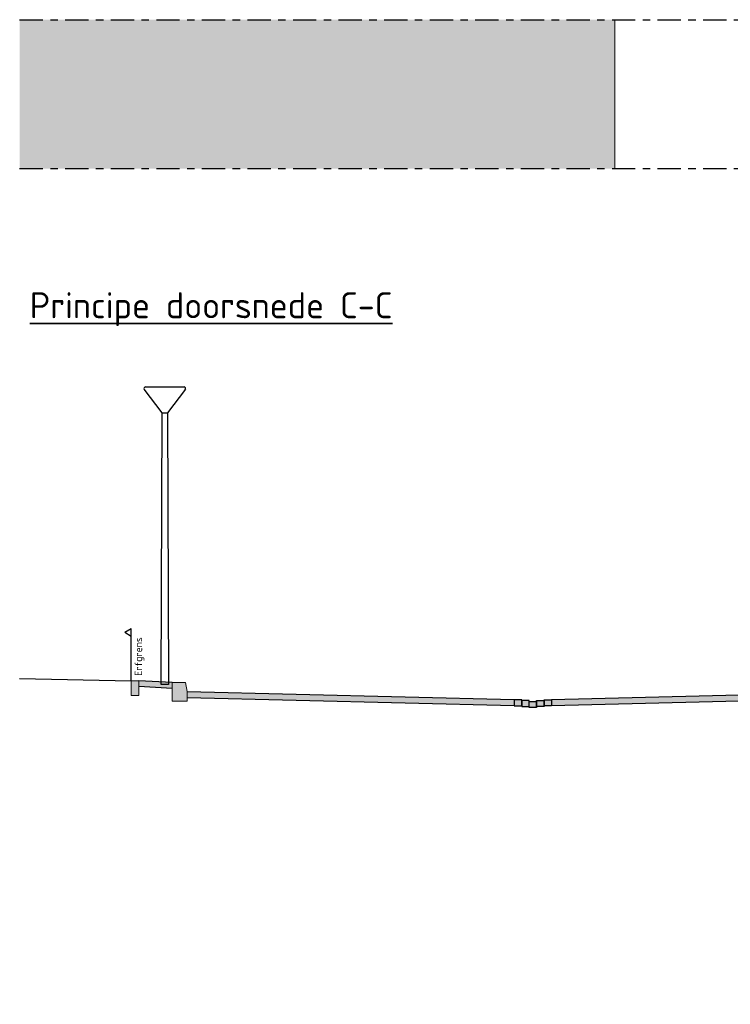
# Model space of a CAD drawing. Header units: metres. Extents: x 104013 to 108981, y 427946 to 428479.
# Tile 118 of 256: x 108725 to 108735, y 428277 to 428291. Entities that reach past the tile are written whole.
import ezdxf

# ---------------------------------------------------------------- set-up
doc = ezdxf.new("R2010")
doc.units = ezdxf.units.M
doc.linetypes.add('CENTER', pattern=[2, 1.25, -0.25, 0.25, -0.25])
doc.linetypes.add('XX-AFBREEK', pattern=[7, 4, -1, 1, -1])
for name, color, linetype, lineweight in [('N-WE-IE-MEUBILAIR_WEGMEUBILAIR_LICHTMAST-SD', 251, 'Continuous', 25), ('N-WE-OG-BEBOUWING_WONINGBOUW-GD', 7, 'Continuous', 18), ('N-WE-OG-TERREIN_ERF-SD', 7, 'Continuous', 25), ('N-WE-VH-VERHARDING-GD', 7, 'Continuous', 25), ('N-XX-VH-KANTOPSLUITING_OPSLUITBAND-SD', 150, 'Continuous', 0), ('N-XX-VH-KANTOPSLUITING_TROTTOIRBAND-SD', 210, 'Continuous', 0), ('X-XX-AL-AFBREEKLIJN-GD', 7, 'XX-AFBREEK', 25), ('X-XX-AL-T25', 7, 'Continuous', 25), ('X-XX-AL-T35', 7, 'Continuous', 35)]:
    doc.layers.add(name, color=color, linetype=linetype, lineweight=lineweight)
doc.layers.add('N-WE-VH-VERHARDING-AP_BEBOUWING', color=41, linetype='Continuous')
for name, color, linetype, true_color in [('N-WE-VH-VERHARDING-AP_PARKEERPLAATS', 7, 'Continuous', 0x889692), ('N-WE-VH-VERHARDING-AP_RIJBAAN-ELEMENT', 7, 'Continuous', 0x7f4f3f), ('N-WE-VH-VERHARDING-AP_VOETPAD', 7, 'Continuous', 0xdbdbdb)]:
    doc.layers.add(name, color=color, linetype=linetype, true_color=true_color)
doc.styles.add('NLCS-ISO-M50-T25', font='NLCS-ISO.ttf', dxfattribs={"height": 0.125})
doc.styles.add('NLCS-ISO-M50-T35', font='NLCS-ISO.ttf', dxfattribs={"height": 0.175})
pattern_1 = [(0, (0, 0), (0, 6.985), [5.08, -1.905]), (90, (0, 0), (-6.985, 4e-16), [5.08, -1.905])]

# ---------------------------------------------------------------- blocks, each defined once
blk = doc.blocks.new('N-SVH-KANTOPSLUITING_TB_180 200X250-D')
blk.add_hatch(color=8).paths.add_polyline_path([(-0.2, -0.12), (-0.2, -0.25), (0, -0.25), (0, 0), (-0.18, 0)])
at = {"flags": 128}
blk.add_lwpolyline([(-0.2, -0.12), (-0.2, -0.25), (0, -0.25), (0, 0), (-0.18, 0)], close=True, dxfattribs=at)
blk = doc.blocks.new('lichtmast2')
for points in [[(-0.26, 4), (0.036, 4)], [(0, 4), (0.26, 4)], [(-0.037, 3.65), (-0.276, 3.968)], [(0.276, 3.968), (0.037, 3.65)], [(0.037, 3.65), (0.05, 0), (-0.05, 0), (-0.037, 3.65)], [(-0.037, 3.65), (0.037, 3.65)]]:
    blk.add_lwpolyline(points)
for centre, start, end in [((-0.26, 3.98), 90, 216.9307), ((0.26, 3.98), 323.0892, 90)]:
    blk.add_arc(centre, 0.02, start, end)
blk = doc.blocks.new('SOG-ERFGRENS_RECHTS-D')
for p, q in [((0.433, 3.25), (0, 3.5)), ((0, 3), (0, 3.5)), ((0.433, 3.25), (0, 3)), ((0, 0), (0, 3))]:
    blk.add_line(p, q)
blk = doc.blocks.new('N-SVH-KANTOPSLUITING_OB_100X200-D')
blk.add_hatch(color=253).paths.add_polyline_path([(-0.1, -0.2), (0, -0.2), (0, 0), (-0.1, 0)])
at = {"flags": 128}
blk.add_lwpolyline([(-0.1, -0.2), (0, -0.2), (0, 0), (-0.1, 0)], close=True, dxfattribs=at)

msp = doc.modelspace()

# ---------------------------------------------------------------- hatches: boundary and pattern name
at = {"layer": 'N-WE-VH-VERHARDING-AP_BEBOUWING'}
h = msp.add_hatch(color=256, dxfattribs=at)
h.dxf.hatch_style = 1
h.set_gradient(color1=(255, 255, 255), color2=(207, 207, 207))
h.paths.add_polyline_path([(108725.231, 428290.653), (108725.231, 428288.653), (108733.231, 428288.653), (108733.231, 428290.653)])
at = {"layer": 'N-WE-VH-VERHARDING-AP_PARKEERPLAATS'}
h = msp.add_hatch(color=256, dxfattribs=at)
h.dxf.hatch_style = 1
h.paths.add_polyline_path([(108731.88, 428281.513), (108731.98, 428281.513), (108731.98, 428281.433), (108731.88, 428281.433)])
h.paths.add_polyline_path([(108731.98, 428281.503), (108732.08, 428281.503), (108732.08, 428281.423), (108731.98, 428281.423)])
h.paths.add_polyline_path([(108732.08, 428281.493), (108732.18, 428281.493), (108732.18, 428281.413), (108732.08, 428281.413)])
h.paths.add_polyline_path([(108731.88, 428281.513), (108731.88, 428281.433), (108731.564, 428281.441), (108727.481, 428281.542), (108727.481, 428281.622)])
at = {"layer": 'N-WE-VH-VERHARDING-AP_RIJBAAN-ELEMENT', "linetype": 'ByBlock'}
h = msp.add_hatch(color=256, dxfattribs=at)
h.paths.add_polyline_path([(108732.18, 428281.503), (108732.28, 428281.503), (108732.28, 428281.433), (108732.28, 428281.423), (108732.18, 428281.423)])
h.paths.add_polyline_path([(108732.28, 428281.513), (108732.38, 428281.513), (108732.38, 428281.433), (108732.28, 428281.433)])
h.paths.add_polyline_path([(108732.38, 428281.513), (108735.18, 428281.582), (108735.18, 428281.502), (108732.381, 428281.433), (108732.38, 428281.433)])
at = {"layer": 'N-WE-VH-VERHARDING-AP_VOETPAD'}
h = msp.add_hatch(color=256, dxfattribs=at)
h.dxf.hatch_style = 1
h.paths.add_polyline_path([(108726.831, 428281.771), (108727.28, 428281.747), (108727.28, 428281.667), (108726.831, 428281.691)])
h = msp.add_hatch(dxfattribs=at)
h.set_pattern_fill('ANGLE', color=256)
h.set_pattern_definition(pattern_1)
h.paths.add_polyline_path([(108731.681, 428277.873), (108731.581, 428277.873), (108731.581, 428277.573), (108731.681, 428277.573)])
h.paths.add_polyline_path([(108731.681, 428277.573), (108731.581, 428277.573), (108731.581, 428277.423), (108731.681, 428277.423)])
h.paths.add_polyline_path([(108731.781, 428277.573), (108731.781, 428277.723), (108731.681, 428277.723), (108731.681, 428277.573), (108731.681, 428277.423), (108731.781, 428277.423)])
h.paths.add_polyline_path([(108731.781, 428278.023), (108731.681, 428278.023), (108731.681, 428277.873), (108731.681, 428277.723), (108731.781, 428277.723)])
h.paths.add_polyline_path([(108731.781, 428278.273), (108731.681, 428278.273), (108731.681, 428278.173), (108731.681, 428278.023), (108731.781, 428278.023)])
h = msp.add_hatch(dxfattribs=at)
h.set_pattern_fill('ANGLE', color=256)
h.set_pattern_definition(pattern_1)
h.paths.add_polyline_path([(108731.681, 428278.273), (108731.581, 428278.273), (108731.581, 428278.173), (108731.681, 428278.173)])
h.paths.add_polyline_path([(108731.681, 428278.173), (108731.581, 428278.173), (108731.581, 428277.873), (108731.681, 428277.873)])
h.paths.add_polyline_path([(108731.881, 428278.173), (108731.881, 428278.273), (108731.781, 428278.273), (108731.781, 428278.173)])
h.paths.add_polyline_path([(108731.881, 428278.173), (108731.781, 428278.173), (108731.781, 428278.023), (108731.781, 428277.873), (108731.881, 428277.873)])
h.paths.add_polyline_path([(108731.881, 428277.873), (108731.781, 428277.873), (108731.781, 428277.723), (108731.781, 428277.573), (108731.881, 428277.573)])
h.paths.add_polyline_path([(108731.881, 428277.573), (108731.781, 428277.573), (108731.781, 428277.423), (108731.881, 428277.423)])

# ---------------------------------------------------------------- linework, layer by layer
at = {"flags": 128}
msp.add_lwpolyline([(108725.231, 428281.801), (108726.731, 428281.771)], dxfattribs=at)
at = {"layer": 'N-WE-OG-BEBOUWING_WONINGBOUW-GD'}
msp.add_lwpolyline([(108733.231, 428288.653), (108733.231, 428290.653)], dxfattribs=at)
at = {"layer": 'N-WE-VH-VERHARDING-GD'}
for p, q in [((108735.18, 428281.582), (108732.38, 428281.513)), ((108735.18, 428281.502), (108732.38, 428281.433))]:
    msp.add_line(p, q, dxfattribs=at)
at = {"layer": 'N-WE-VH-VERHARDING-GD', "flags": 128}
for points in [[(108727.28, 428281.747), (108726.831, 428281.771)], [(108727.28, 428281.667), (108726.831, 428281.691)], [(108731.88, 428281.513), (108727.481, 428281.622)], [(108731.878, 428281.433), (108727.481, 428281.542)]]:
    msp.add_lwpolyline(points, dxfattribs=at)
for points in [[(108731.98, 428281.513), (108731.88, 428281.513), (108731.88, 428281.433), (108731.98, 428281.433)], [(108732.08, 428281.503), (108731.98, 428281.503), (108731.98, 428281.423), (108732.08, 428281.423)], [(108732.18, 428281.503), (108732.28, 428281.503), (108732.28, 428281.423), (108732.18, 428281.423)], [(108732.28, 428281.513), (108732.38, 428281.513), (108732.38, 428281.433), (108732.28, 428281.433)], [(108732.08, 428281.493), (108732.18, 428281.493), (108732.18, 428281.413), (108732.08, 428281.413)]]:
    msp.add_lwpolyline(points, close=True, dxfattribs=at)
at = {"layer": 'X-XX-AL-AFBREEKLIJN-GD', "linetype": 'CENTER', "ltscale": 0.25}
for points in [[(108725.231, 428290.653), (108757.732, 428290.653)], [(108725.231, 428288.653), (108757.732, 428288.653)]]:
    msp.add_lwpolyline(points, dxfattribs=at)

# ---------------------------------------------------------------- block references
at = {"layer": 'N-WE-IE-MEUBILAIR_WEGMEUBILAIR_LICHTMAST-SD'}
msp.add_blockref('lichtmast2', (108727.182, 428281.719), dxfattribs=at)
at = {"layer": 'N-WE-OG-TERREIN_ERF-SD', "xscale": -0.2, "yscale": 0.2}
msp.add_blockref('SOG-ERFGRENS_RECHTS-D', (108726.731, 428281.771), dxfattribs=at)
at = {"layer": 'N-XX-VH-KANTOPSLUITING_OPSLUITBAND-SD'}
msp.add_blockref('N-SVH-KANTOPSLUITING_OB_100X200-D', (108726.831, 428281.771), dxfattribs=at)
at = {"layer": 'N-XX-VH-KANTOPSLUITING_TROTTOIRBAND-SD', "xscale": -1}
msp.add_blockref('N-SVH-KANTOPSLUITING_TB_180 200X250-D', (108727.281, 428281.747), dxfattribs=at)

# ---------------------------------------------------------------- texts
at = {"layer": 'X-XX-AL-T25', "insert": (108726.778, 428281.838), "char_height": 0.1, "width": 0.66064, "attachment_point": 1, "rotation": 89.9946, "style": 'NLCS-ISO-M50-T25'}
msp.add_mtext('Erfgrens', dxfattribs=at)
at = {"layer": 'X-XX-AL-T35', "insert": (108725.367, 428286.991), "char_height": 0.35, "width": 11.82929, "attachment_point": 1, "rotation": 359.9946, "style": 'NLCS-ISO-M50-T35'}
msp.add_mtext('{\\LPrincipe doorsnede C-C}', dxfattribs=at)

doc.saveas('drawing.dxf')
